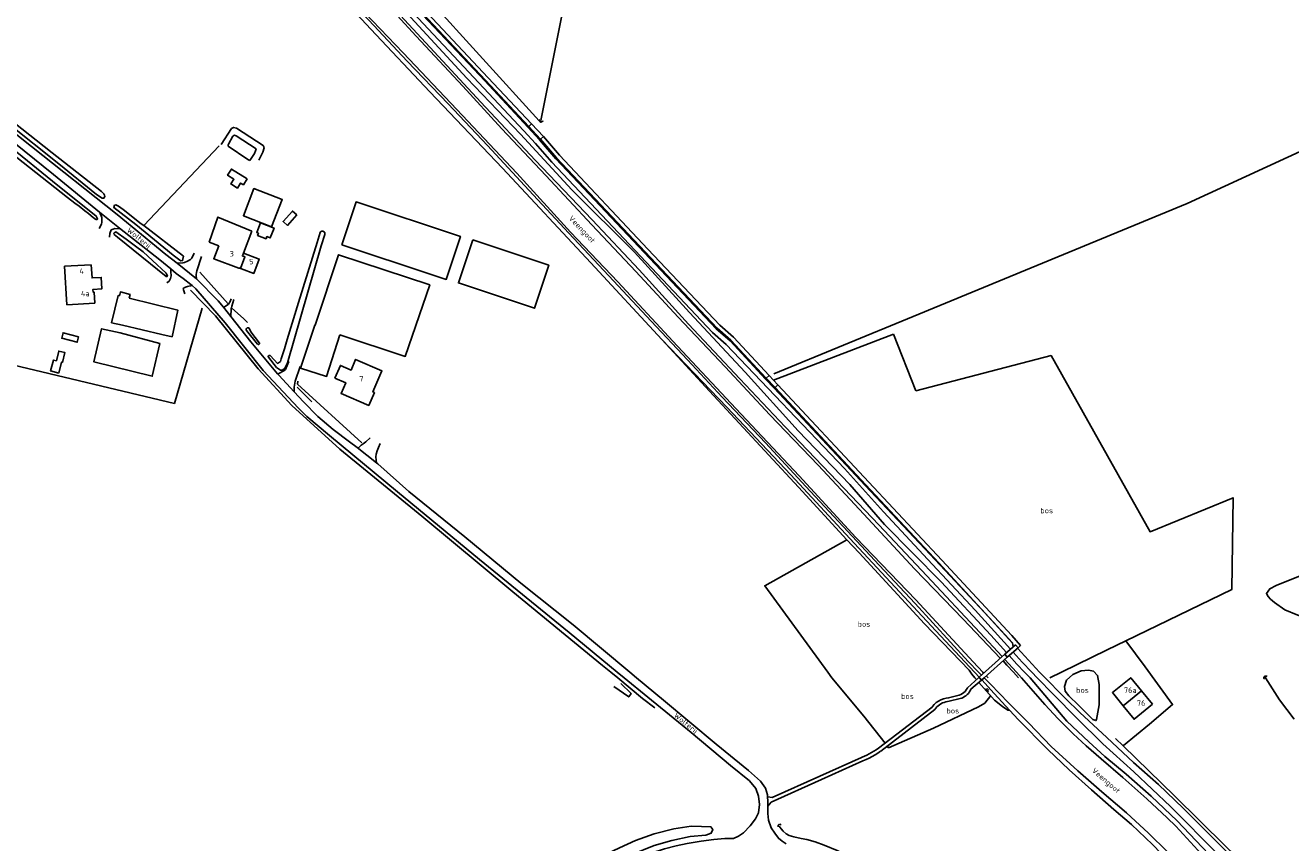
# Model space of a CAD drawing. Header units: metres. Extents: x 226218 to 240385, y 439369 to 449677.
# Tile 151 of 256: x 233073 to 233660, y 443923 to 444303. Entities that reach past the tile are written whole.
import ezdxf

# ---------------------------------------------------------------- set-up
doc = ezdxf.new("R2010")
doc.units = ezdxf.units.M
doc.header["$MEASUREMENT"] = 0
for name, color, linetype in [('BIJGEBOUW', 4, 'Continuous'), ('CULTUURAANDUIDING', 253, 'Continuous'), ('DAKRAND-BYG', 4, 'Continuous'), ('HEK', 253, 'Continuous'), ('HOOFDGEBOUW', 4, 'Continuous'), ('HOUTWAL', 253, 'Continuous'), ('HUISNUMMER', 253, 'Continuous'), ('INSTEEKSLOOT', 153, 'Continuous'), ('KANTVERH', 253, 'Continuous'), ('KANTWATER', 153, 'Continuous'), ('KUNSTWERK', 253, 'Continuous'), ('MIDSLTGREPPEL', 253, 'Continuous'), ('MUUR', 253, 'Continuous'), ('OVERIGEAFSCH', 253, 'Continuous'), ('OVLIJNOBJ', 253, 'Continuous'), ('RASTER', 253, 'Continuous'), ('STRAATNAAM', 253, 'Continuous'), ('TALUD', 253, 'Continuous'), ('TUSSENMUUR', 253, 'Continuous'), ('WATERLNAAM', 253, 'Continuous')]:
    doc.layers.add(name, color=color, linetype=linetype)
doc.styles.get("Standard").update_dxf_attribs({"font": 'iso.shx'})

# ---------------------------------------------------------------- blocks, each defined once
blk = doc.blocks.new('TA', base_point=(75009.5, 300012))
for p, q in [((75009.5, 300012.5), (75010, 300012.5)), ((75009.5, 300012.25), (75010.5, 300012.25)), ((75009.5, 300012), (75010, 300012)), ((75009.5, 300011.75), (75010.5, 300011.75)), ((75009.5, 300011.5), (75010, 300011.5))]:
    blk.add_line(p, q)

msp = doc.modelspace()

# ---------------------------------------------------------------- linework, layer by layer
at = {"layer": 'BIJGEBOUW'}
msp.add_lwpolyline([(233219.96, 444201.02), (233226.56, 444220.96), (233275.02, 444204.93), (233268.42, 444184.99), (233262.29, 444187.02), (233219.96, 444201.02)], dxfattribs=at)
at = {"layer": 'DAKRAND-BYG'}
for p, q in [((233136.34, 444159.41), (233118.09, 444163.71)), ((233135.41, 444155.29), (233117.02, 444160.14)), ((233141.27, 444158.25), (233136.34, 444159.41))]:
    msp.add_line(p, q, dxfattribs=at)
for points in [[(233175.98, 444231.63), (233168.74, 444236.22), (233166.93, 444233.36), (233169.84, 444231.51), (233168.44, 444229.31), (233171.46, 444227.39), (233172.94, 444229.72), (233174.25, 444228.89), (233175.98, 444231.63)], [(233187.39, 444209.41), (233174.28, 444214.51), (233179.19, 444227.12), (233192.29, 444222.03), (233187.39, 444209.41)], [(233199.03, 444214.96), (233194.67, 444210.05), (233192.67, 444211.82), (233197.03, 444216.73), (233199.03, 444214.96)], [(233182.27, 444211.26), (233180.46, 444206.7), (233181.26, 444206.38), (233180.87, 444205.39), (233184.77, 444203.84), (233185.18, 444204.85), (233186.71, 444204.24), (233188.52, 444208.78), (233182.27, 444211.26)], [(233280.7, 444203.33), (233316.04, 444191.58), (233309.39, 444171.6), (233274.05, 444183.35), (233280.7, 444203.33)], [(233219.08, 444159.21), (233249.38, 444149.22), (233260.77, 444182.43), (233218.45, 444196.43), (233207.59, 444163.67)], [(233118.09, 444163.71), (233113.11, 444164.88), (233116.2, 444177.53), (233116.71, 444177.4)], [(233116.71, 444177.4), (233117.21, 444179.2), (233121.66, 444178.04), (233121.22, 444176.28)], [(233121.22, 444176.28), (233143.91, 444170.66), (233141.27, 444158.25)], [(233219.08, 444159.21), (233212.85, 444139.93), (233200.84, 444143.79), (233207.45, 444163.72), (233207.59, 444163.67)], [(233097.79, 444158.28), (233090.58, 444160.19), (233089.92, 444157.68), (233097.13, 444155.77), (233097.79, 444158.28)], [(233135.41, 444155.29), (233131.95, 444140.02), (233104.88, 444146.63), (233108.45, 444162.04), (233117.02, 444160.14)], [(233088.64, 444141.5), (233084.81, 444142.46), (233086.07, 444147.52), (233087.46, 444147.17), (233088.59, 444151.7), (233091.42, 444150.99), (233090.29, 444146.46), (233089.9, 444146.55), (233088.64, 444141.5)]]:
    msp.add_lwpolyline(points, dxfattribs=at)
at = {"layer": 'HEK'}
for p, q in [((233128, 444209.95), (233163, 444247)), ((233154.03, 444188.31), (233167.16, 444173.67)), ((233592.83, 444005.06), (233583.85, 444017.22))]:
    msp.add_line(p, q, dxfattribs=at)
for points in [[(233163.95, 444247.62), (233168.73, 444255.01), (233169.73, 444255.53), (233171.05, 444255.13), (233183.46, 444247.09), (233183.8, 444246.5), (233183.85, 444246.02), (233183.33, 444244.06), (233181.37, 444240.28)], [(233229.25, 444109.04), (233199.36, 444136.36), (233199.5, 444137.68)]]:
    msp.add_lwpolyline(points, dxfattribs=at)
at = {"layer": 'HOOFDGEBOUW'}
for p, q in [((233178.26, 444207.44), (233174.32, 444197.19)), ((233162.81, 444200.51), (233158.33, 444202.3)), ((233173.37, 444189.92), (233172.31, 444190.32)), ((233591.2, 443993.89), (233596.23, 443987.72))]:
    msp.add_line(p, q, dxfattribs=at)
for points in [[(233158.33, 444202.3), (233162.48, 444213.92), (233178.26, 444207.44)], [(233172.31, 444190.32), (233172.23, 444190.12), (233160.54, 444194.59), (233162.81, 444200.51)], [(233174.32, 444197.19), (233181.62, 444194.41), (233179.07, 444187.74), (233173.37, 444189.92)], [(233103.64, 444191.81), (233104.01, 444185.65), (233108.27, 444185.91), (233108.59, 444180.61), (233104.44, 444180.36), (233104.52, 444179.07), (233104.97, 444179.09), (233105.28, 444174.02), (233092.38, 444173.23), (233091.3, 444191.06), (233103.64, 444191.81)], [(233216.75, 444139.18), (233219.29, 444145.02), (233224.23, 444142.88), (233226.37, 444147.8), (233238.61, 444142.48), (233234.38, 444132.74), (233235.08, 444132.44), (233232.47, 444126.43), (233219.63, 444132.01), (233221.79, 444136.99), (233216.75, 444139.18)], [(233582.7, 443986.94), (233577.66, 443993.1), (233586.16, 444000.05), (233591.2, 443993.89)], [(233596.23, 443987.72), (233587.73, 443980.78), (233582.7, 443986.94)]]:
    msp.add_lwpolyline(points, dxfattribs=at)
at = {"layer": 'HOUTWAL'}
msp.add_line((233168.78, 444171.85), (233174.43, 444166.72), dxfattribs=at)
for points in [[(233149.73, 444179.96), (233161.33, 444168.04), (233181.1, 444143.38), (233196.78, 444126.48)], [(233196.78, 444126.48), (233219.05, 444106.12), (233257.15, 444075.1), (233299.3, 444039.92), (233341.02, 444005.68), (233344.87, 444002.61), (233348.14, 444000)], [(233348.14, 444000), (233359.5, 443990.42), (233365.2, 443986.13)]]:
    msp.add_lwpolyline(points, dxfattribs=at)
at = {"layer": 'INSTEEKSLOOT'}
for p, q in [((233208.49, 444202.09), (233209.92, 444206.81)), ((233212.1, 444205.85), (233210.42, 444200.6)), ((233180.85, 444154.97), (233175.67, 444161.32)), ((233180.85, 444154.97), (233180.91, 444154.9)), ((233180.85, 444154.97), (233180.91, 444154.9)), ((233186.84, 444149.54), (233186.84, 444149.54)), ((233186.89, 444149.48), (233186.84, 444149.54)), ((233186.89, 444149.48), (233186.89, 444149.48)), ((233533.06, 444002.61), (233527.65, 444008.47)), ((233515.47, 444002.61), (233516.82, 444001.21)), ((233535.48, 444000), (233533.06, 444002.61))]:
    msp.add_line(p, q, dxfattribs=at)
for points in [[(233526.41, 444009.82), (233516.12, 444020.96), (233491.47, 444047.28), (233469.22, 444070.97), (233446.61, 444094.63), (233425.82, 444116.5), (233404.68, 444138.77), (233380.96, 444164.14), (233358, 444189.38), (233336.15, 444212.56), (233309.71, 444240.39), (233284.56, 444267.22), (233262.88, 444290.59), (233241.23, 444314.07), (233216.35, 444340.87), (233190.89, 444367.87)], [(233182.95, 444358.77), (233196.91, 444343.61), (233213.34, 444325.52), (233232.53, 444305.32), (233250.3, 444286.3), (233269.38, 444266.43), (233287.63, 444247.1), (233306.74, 444226.4), (233325.36, 444206.47), (233346.03, 444184.33), (233363.62, 444165.65), (233380.4, 444147.56), (233396.57, 444130.35), (233416.66, 444109.12), (233435.38, 444088.84), (233452.68, 444070.2), (233469.32, 444052.3), (233486.08, 444034.56), (233510.75, 444007.5), (233515.47, 444002.61)], [(233108.66, 444222.74), (233106.14, 444224.43), (233088.68, 444238.68), (233064.97, 444257.5), (233064.5, 444258.43), (233064.88, 444259.17), (233065.46, 444259.12), (233067.74, 444257.77), (233085.44, 444243.75), (233108.39, 444225.72), (233109.55, 444224.65), (233109.81, 444224.12), (233109.9, 444223.5), (233109.54, 444222.76), (233108.66, 444222.74)], [(233106.2, 444212.66), (233106.54, 444212.9), (233106.58, 444213.14), (233105.95, 444214.38), (233085.66, 444230.61), (233066.59, 444246.04), (233060.17, 444251.16), (233059.45, 444250.11), (233059.59, 444249.25), (233063.2, 444246.18), (233092.7, 444223.03), (233095.98, 444220.37), (233098.02, 444218.91), (233100.71, 444216.84), (233102.45, 444215.5), (233103.61, 444214.49), (233105.39, 444213.05), (233106.2, 444212.66)], [(233145.29, 444193.57), (233144.72, 444193.98), (233141.73, 444196.29), (233124.36, 444210.43), (233114.12, 444218.35), (233114.51, 444219.4), (233115.13, 444219.59), (233116.32, 444219), (233118.46, 444217.37), (233126.87, 444210.82), (233128, 444209.95)], [(233128, 444209.95), (233146.54, 444195.69), (233146.03, 444193.69), (233145.29, 444193.57)], [(233138.74, 444186.24), (233138.98, 444186.55), (233138.48, 444187.91), (233132.1, 444193.72), (233127.71, 444197.79), (233124.12, 444200.46), (233119.87, 444203.6), (233115.09, 444206.99), (233114.11, 444206.43), (233114.25, 444205.85), (233115.79, 444204.55), (233138.48, 444186.27), (233138.74, 444186.24)], [(233209.92, 444206.81), (233210.09, 444207.03), (233210.32, 444207.21), (233210.58, 444207.32), (233210.86, 444207.38), (233211.15, 444207.36), (233211.42, 444207.28), (233211.67, 444207.13), (233211.87, 444206.93), (233212.02, 444206.69), (233212.12, 444206.42), (233212.14, 444206.14), (233212.1, 444205.85)], [(233186.89, 444149.48), (233190.18, 444145.96), (233191.42, 444146.86), (233191.88, 444148.15), (233192.39, 444149.88), (233193.31, 444152.79), (233194.64, 444157.03), (233199.89, 444174.2), (233208.49, 444202.09)], [(233210.42, 444200.6), (233194.69, 444146.2), (233193.48, 444143.58), (233192.33, 444142.78)], [(233175.67, 444161.32), (233175.57, 444161.53), (233175.54, 444161.76), (233175.58, 444161.98), (233175.68, 444162.19), (233175.84, 444162.35), (233176.03, 444162.47), (233176.26, 444162.52), (233176.48, 444162.5), (233176.7, 444162.42), (233176.88, 444162.28)], [(233176.88, 444162.28), (233177.8, 444160.65), (233181.72, 444155.39)], [(233180.91, 444154.9), (233181.06, 444154.79), (233181.24, 444154.76), (233181.43, 444154.78), (233181.58, 444154.88), (233181.7, 444155.03), (233181.74, 444155.21), (233181.72, 444155.39)], [(233185.88, 444148.82), (233185.82, 444149.02), (233185.83, 444149.23), (233185.91, 444149.43), (233186.05, 444149.58), (233186.24, 444149.68), (233186.45, 444149.7), (233186.66, 444149.66), (233186.84, 444149.54)], [(233192.33, 444142.78), (233191.55, 444142.83), (233189.69, 444144.15), (233185.88, 444148.82)], [(233518.05, 443999.93), (233521.1, 443996.98), (233529.47, 443988.43), (233538.88, 443978.97), (233549.22, 443968.13), (233561.64, 443956.75), (233572.78, 443947.02), (233584.24, 443937.23), (233594.42, 443927.85), (233603.26, 443919.25), (233609.14, 443912.76), (233616.74, 443904.52), (233623.43, 443896.75), (233628.73, 443890.87), (233632.08, 443886.6), (233634.28, 443884.29)], [(233535.48, 444000), (233546.26, 443987.58), (233552.48, 443980.97), (233559.41, 443974.05), (233565.51, 443968.37), (233572.46, 443962.38), (233582.49, 443953.78), (233593.67, 443943.81), (233603.14, 443935.05), (233607.03, 443931.08), (233617.38, 443919.93), (233630.09, 443906.35), (233638.63, 443897.04), (233643.8, 443891.77), (233646.89, 443888.1)], [(233648.29, 443999.29), (233648.1, 443999.48), (233647.99, 443999.71), (233647.94, 443999.97), (233647.98, 444000.22), (233648.09, 444000.46), (233648.27, 444000.65), (233648.5, 444000.77), (233648.75, 444000.83), (233649.01, 444000.8), (233649.25, 444000.7), (233649.44, 444000.53)], [(233422.52, 443930.83), (233422.46, 443931.06), (233422.47, 443931.3), (233422.55, 443931.53), (233422.69, 443931.73), (233422.88, 443931.87), (233423.11, 443931.96), (233423.35, 443931.97), (233423.59, 443931.92), (233423.8, 443931.79), (233423.96, 443931.62)]]:
    msp.add_lwpolyline(points, dxfattribs=at)
at = {"layer": 'KANTVERH'}
for p, q in [((233286.73, 444277.45), (233239.92, 444327.3)), ((233241.16, 444328.46), (233287.96, 444278.62)), ((233286.36, 444277.11), (233239.55, 444326.95)), ((233246.09, 444316.31), (233267.18, 444293.69)), ((233304.51, 444253.91), (233267.18, 444293.69)), ((233306.34, 444255.62), (233286.36, 444277.11)), ((233306.71, 444255.96), (233286.73, 444277.45)), ((233287.96, 444278.62), (233308.04, 444257.27)), ((233306.71, 444255.96), (233308.08, 444257.22)), ((233308.08, 444257.22), (233313.51, 444251.34)), ((233304.51, 444253.91), (233309.87, 444248.1)), ((233306.34, 444255.62), (233311.76, 444249.74)), ((233312.14, 444250.07), (233306.71, 444255.96)), ((233313.51, 444251.34), (233312.14, 444250.07)), ((233313.51, 444251.34), (233320.99, 444242.59)), ((233317.41, 444239.4), (233309.87, 444248.1)), ((233319.3, 444241.03), (233311.76, 444249.74)), ((233319.68, 444241.36), (233312.14, 444250.07)), ((233358.53, 444195.73), (233317.41, 444239.4)), ((233360.35, 444197.44), (233319.3, 444241.03)), ((233360.71, 444197.79), (233319.68, 444241.36)), ((233320.99, 444242.59), (233362.02, 444199.02)), ((233362.02, 444199.02), (233395.4, 444163.69)), ((233143.46, 444192.5), (233152.53, 444185.29)), ((233391.97, 444160.33), (233358.53, 444195.73)), ((233393.79, 444162.05), (233360.35, 444197.44)), ((233394.15, 444162.39), (233360.71, 444197.79)), ((233395.4, 444163.69), (233401.7, 444158.15)), ((233391.97, 444160.33), (233398.32, 444154.75)), ((233393.79, 444162.05), (233400.15, 444156.46)), ((233400.52, 444156.79), (233394.15, 444162.39)), ((233417, 444139.07), (233400.52, 444156.79)), ((233401.7, 444158.15), (233418.36, 444140.29)), ((233453.27, 444097.13), (233398.32, 444154.75)), ((233416.63, 444138.73), (233400.15, 444156.46)), ((233417, 444139.07), (233418.36, 444140.29)), ((233421.07, 444134.81), (233417, 444139.07)), ((233418.36, 444140.29), (233422.37, 444136.03)), ((233416.63, 444138.73), (233420.7, 444134.47)), ((233462.87, 444089.28), (233420.7, 444134.47)), ((233422.37, 444136.03), (233421.07, 444134.81)), ((233463.24, 444089.63), (233421.07, 444134.81)), ((233464.55, 444090.85), (233422.37, 444136.03)), ((233197.88, 444132.8), (233202.19, 444128.18)), ((233227.14, 444106.87), (233236.08, 444099.74)), ((233462.87, 444089.28), (233493.02, 444057.27)), ((233497.1, 444053.33), (233463.24, 444089.63)), ((233464.55, 444090.85), (233498.42, 444054.55)), ((233531.33, 444016.29), (233497.1, 444053.33)), ((233498.42, 444054.55), (233530.9, 444019.61)), ((233535.03, 444015.07), (233530.9, 444019.61)), ((233531.55, 444014.35), (233531.33, 444016.29)), ((233527.66, 444010.95), (233532.67, 444015.33)), ((233533.84, 444013.96), (233528.87, 444009.57)), ((233532.67, 444015.33), (233533.84, 444013.96)), ((233543.86, 444002.61), (233533.58, 444013.73)), ((233533.84, 444013.96), (233535.03, 444015.07)), ((233350.98, 444000), (233347.82, 444002.61)), ((233353.61, 444002.61), (233356.73, 444000)), ((233510.4, 443995.37), (233515.48, 444000)), ((233516.93, 443998.94), (233511.97, 443994.71)), ((233515.48, 444000), (233515.76, 444000.25)), ((233540.23, 444002.61), (233542.74, 444000)), ((233545.16, 444001.2), (233543.86, 444002.61)), ((233506.54, 443991.96), (233507.36, 443992.26)), ((233507.36, 443992.26), (233508.08, 443992.65)), ((233508.08, 443992.65), (233508.75, 443993.13)), ((233508.75, 443993.13), (233509.34, 443993.7)), ((233509.34, 443993.7), (233509.84, 443994.34)), ((233509.84, 443994.34), (233510.27, 443995.09)), ((233510.27, 443995.09), (233510.39, 443995.35)), ((233510.39, 443995.35), (233510.4, 443995.37)), ((233469.07, 443967.29), (233493.95, 443986.41)), ((233493.95, 443986.41), (233494.15, 443986.69)), ((233494.15, 443986.69), (233494.96, 443987.63)), ((233494.96, 443987.63), (233495.89, 443988.49)), ((233495.89, 443988.49), (233496.93, 443989.22)), ((233496.93, 443989.22), (233498.04, 443989.83)), ((233498.04, 443989.83), (233499.22, 443990.29)), ((233499.22, 443990.29), (233500.45, 443990.61)), ((233500.45, 443990.61), (233501.66, 443990.77)), ((233501.59, 443990.76), (233506.54, 443991.96)), ((233501.66, 443990.77), (233501.59, 443990.76)), ((233506.97, 443990.32), (233501.85, 443989.08)), ((233506.54, 443991.96), (233506.54, 443991.96)), ((233495.2, 443985.23), (233470.09, 443965.93)), ((233441.88, 443954.33), (233461.22, 443962.98)), ((233461.22, 443962.98), (233461.45, 443963.07)), ((233461.45, 443963.07), (233462.59, 443963.55)), ((233462.59, 443963.55), (233463.72, 443964.08)), ((233463.72, 443964.08), (233464.82, 443964.64)), ((233464.82, 443964.64), (233465.9, 443965.24)), ((233465.9, 443965.24), (233466.96, 443965.87)), ((233466.96, 443965.87), (233468, 443966.54)), ((233468, 443966.54), (233469.07, 443967.29)), ((233461.88, 443961.41), (233442.57, 443952.78)), ((233442.57, 443952.78), (233419.27, 443942.31)), ((233419.65, 443944.36), (233441.88, 443954.33)), ((233419.65, 443944.36), (233417.65, 443944.66)), ((233419.27, 443942.31), (233417.73, 443940.34))]:
    msp.add_line(p, q, dxfattribs=at)
for points in [[(233000, 444307.36), (233004.28, 444303.95), (233041.31, 444274.2), (233075.97, 444246.74), (233115.71, 444215.13), (233138.3, 444196.6), (233143.46, 444192.5)], [(233107.53, 444216.23), (233086.09, 444233.67), (233058.67, 444255.62)], [(233107.53, 444216.23), (233107.81, 444215.64), (233108.3, 444214.42), (233108.52, 444213.68), (233108.63, 444212.15), (233108.58, 444211.53), (233108.38, 444210.58), (233107.32, 444208.68)], [(233116.84, 444208.77), (233112.12, 444212.5), (233107.53, 444216.23)], [(233112.18, 444204.65), (233112.21, 444206.34), (233112.93, 444207.94), (233113.84, 444208.38), (233114.55, 444208.6), (233116.73, 444208.53), (233116.84, 444208.77)], [(233140.6, 444189.81), (233135.43, 444194.04), (233116.84, 444208.77)], [(233143.46, 444192.5), (233144.15, 444192.47), (233146.2, 444192.6), (233146.99, 444192.86), (233148.28, 444193.38), (233149.74, 444194.23), (233150.39, 444194.9), (233151.4, 444197.09)], [(233154.8, 444195.57), (233152.63, 444189), (233152.43, 444188.18), (233152.36, 444187.3), (233152.35, 444186.61), (233152.53, 444185.29), (233162.64, 444175.1), (233164.99, 444172.11), (233168.47, 444167.69)], [(233140.6, 444189.81), (233140.62, 444188.55), (233140.78, 444186.64), (233140.51, 444185.33), (233139.81, 444184.19), (233138.78, 444183.45)], [(233150.46, 444182.07), (233149.85, 444182.56), (233146.3, 444185.37), (233143.12, 444187.75), (233140.6, 444189.81)], [(233150.46, 444182.07), (233149.91, 444181.98), (233148.91, 444181.77), (233148.38, 444181.7), (233147.38, 444181.39), (233146.71, 444181.13), (233146.3, 444180.68), (233146.44, 444180.13), (233147.03, 444178.22)], [(233199.91, 444125.14), (233183.49, 444142.68), (233165.83, 444164.88), (233152.2, 444180.65), (233150.46, 444182.07)], [(233164.99, 444172.11), (233165.47, 444172.23), (233166.79, 444172.96), (233167.39, 444173.53), (233168.11, 444174.65), (233168.55, 444175.98)], [(233169.76, 444175.64), (233168.91, 444172.5), (233168.78, 444171.85)], [(233168.78, 444171.85), (233168.66, 444171.31), (233168.47, 444167.69)], [(233168.47, 444167.69), (233177.69, 444155.97), (233190.09, 444141.21)], [(233190.09, 444141.21), (233190.79, 444141.26), (233193, 444142.49), (233193.75, 444143.1), (233195.3, 444146.85)], [(233190.09, 444141.21), (233190.73, 444140.45), (233197.88, 444132.8)], [(233200.62, 444144.49), (233198.29, 444137.76), (233197.91, 444134.93), (233197.88, 444132.8)], [(233202.19, 444128.18), (233208.83, 444121.38), (233215.94, 444115.29), (233223.5, 444109.6), (233227.14, 444106.87)], [(233347.82, 444002.61), (233325.55, 444021.01), (233283.93, 444054.94), (233245.78, 444086.27), (233214.27, 444112.45), (233203.7, 444121.33), (233199.91, 444125.14)], [(233233.12, 444111.41), (233231.06, 444109.5), (233229.88, 444108.66), (233228.96, 444107.96), (233227.66, 444106.83), (233227.14, 444106.87)], [(233236.08, 444099.74), (233235.89, 444101.03), (233235.77, 444102.66), (233235.97, 444103.85), (233236.38, 444105.45), (233236.93, 444106.99), (233237.81, 444108.86)], [(233236.08, 444099.74), (233236.64, 444099.29), (233251.11, 444086.44), (233277, 444065.43), (233303.03, 444043.98), (233327.34, 444024.54), (233353.61, 444002.61)], [(233453.27, 444097.13), (233471.43, 444077.01), (233492.05, 444054.85), (233514, 444031.46), (233530.34, 444013.29)], [(233531.35, 444016.14), (233518.21, 444030.35), (233493.02, 444057.27)], [(233531.55, 444011.94), (233535.76, 444007.26), (233540.23, 444002.61)], [(233350.98, 444000), (233361.93, 443990.93), (233382.14, 443974.55), (233400.33, 443959.32), (233409.25, 443952.09), (233412.19, 443948.57), (233413.3, 443945.07), (233413.88, 443941.17), (233413.3, 443937.28), (233411.93, 443934.52), (233409.48, 443931.24), (233406.34, 443928.04), (233404.05, 443926.52), (233401.78, 443925.36)], [(233356.73, 444000), (233369.21, 443989.57), (233393.79, 443969.21), (233408.71, 443956.89), (233414.31, 443952), (233416.56, 443948.73), (233417.61, 443945.64), (233417.76, 443941.74), (233417.67, 443937.05), (233418.04, 443933.92), (233419.3, 443930.33), (233420.92, 443927.86), (233422.64, 443925.47), (233424.4, 443924.12), (233426.25, 443922.86)], [(233542.74, 444000), (233550.29, 443992.17), (233561.15, 443981.19), (233573.27, 443969.37), (233587.57, 443956.4), (233604.57, 443940.3), (233626.75, 443917.97), (233641.87, 443902.92), (233647.3, 443896.82), (233649.51, 443894.46), (233650.73, 443892.25), (233651.03, 443890.89), (233650.84, 443889.8), (233650.58, 443889.24), (233649.95, 443888.81), (233663.85, 443892.61), (233697.85, 443902.71), (233724.63, 443911.01), (233753.24, 443919.27), (233764.98, 443922.92)], [(233545.16, 444001.2), (233555.86, 443990.45), (233562.47, 443983.89), (233575.01, 443972.32), (233587.48, 443960.67), (233599.04, 443950.42), (233610.45, 443939.52), (233622.17, 443927.86), (233635.86, 443914.13), (233646.92, 443902.88), (233651.19, 443898.36), (233652.67, 443896.87), (233653.61, 443895.3), (233655.02, 443893.62), (233657.04, 443892.39), (233659.77, 443891.49)], [(233506.97, 443990.32), (233507.7, 443990.56), (233508.4, 443990.87), (233509.06, 443991.25), (233509.68, 443991.69), (233510.26, 443992.2), (233510.78, 443992.76), (233511.24, 443993.37), (233511.64, 443994.02), (233511.97, 443994.71)], [(233501.85, 443989.08), (233501.06, 443988.99), (233500.28, 443988.83), (233499.52, 443988.6), (233498.78, 443988.3), (233498.08, 443987.93), (233497.41, 443987.5), (233496.78, 443987.01), (233496.2, 443986.47), (233495.67, 443985.87), (233495.2, 443985.23)], [(233461.88, 443961.41), (233463.32, 443962.02), (233464.74, 443962.69), (233466.13, 443963.41), (233467.48, 443964.2), (233468.8, 443965.04), (233470.08, 443965.93)], [(233315.7, 443893.94), (233336.64, 443905.21), (233349.49, 443911.87), (233357.26, 443915.72), (233363.5, 443918.61), (233369.76, 443920.66), (233375.15, 443921.94), (233380.29, 443923.1), (233386.74, 443924.11), (233392.64, 443924.94), (233397.82, 443925.32), (233401.78, 443925.36)]]:
    msp.add_lwpolyline(points, dxfattribs=at)
at = {"layer": 'KANTWATER'}
for p, q in [((233517.48, 444002.61), (233517.89, 444002.17)), ((233519.11, 444000.88), (233519.93, 444000)), ((233531.7, 444002.61), (233534.09, 444000))]:
    msp.add_line(p, q, dxfattribs=at)
for points in [[(233205.09, 444350.96), (233236.78, 444317.23), (233254.41, 444297.96), (233276.18, 444274.73), (233294.26, 444254.83), (233314.63, 444233.2), (233335.98, 444210.39), (233356.41, 444188.72), (233376.16, 444167.48), (233397.87, 444144.37), (233418.66, 444122.04), (233441.13, 444098.65), (233462.29, 444075.93), (233485.83, 444050.63), (233508.39, 444027.27), (233525.63, 444009.12)], [(233200.96, 444340.7), (233223.55, 444316.34), (233248.38, 444290.1), (233273.38, 444263.91), (233301.16, 444234.28), (233326.06, 444206.93), (233348.03, 444183.89), (233373.67, 444156.36), (233402.84, 444125.01), (233432.27, 444093.78), (233458.55, 444065.17), (233486.37, 444036.18), (233512.99, 444007.39), (233517.48, 444002.61)], [(233177.19, 444240.23), (233176.38, 444240.72), (233167.18, 444246.91), (233167.25, 444247.41), (233167.42, 444247.73), (233169.42, 444251.44), (233170.09, 444251.91), (233170.85, 444251.67), (233180.2, 444245.56), (233179.95, 444244.7), (233179.45, 444243.49), (233177.19, 444240.23)], [(233526.89, 444007.8), (233528.66, 444005.93), (233531.7, 444002.61)]]:
    msp.add_lwpolyline(points, dxfattribs=at)
at = {"layer": 'KUNSTWERK'}
for p, q in [((233515.76, 444000.25), (233527.66, 444010.95)), ((233527.66, 444010.95), (233528.87, 444009.57)), ((233528.87, 444009.57), (233518.13, 444000)), ((233515.99, 444000), (233515.76, 444000.25)), ((233516.93, 443998.94), (233515.99, 444000)), ((233518.13, 444000), (233516.93, 443998.94))]:
    msp.add_line(p, q, dxfattribs=at)
at = {"layer": 'MIDSLTGREPPEL'}
for p, q in [((233206.08, 444128.19), (233199.23, 444134.91)), ((233648.39, 444000.4), (233648.68, 444000))]:
    msp.add_line(p, q, dxfattribs=at)
for points in [[(233312.39, 444258.77), (233322.28, 444308.32), (233332.52, 444360.03), (233344.67, 444430.47), (233358.09, 444508.67), (233362.38, 444534.67)], [(233311.59, 444259.17), (233312.05, 444258.16), (233312.36, 444257.96), (233313.2, 444258.38), (233313.2, 444258.57)], [(233648.68, 444000), (233655.15, 443989.83), (233661.97, 443980.78)], [(233422.95, 443931.09), (233423.84, 443929.84), (233424.88, 443928.81), (233426.25, 443927.55), (233427.64, 443926.83), (233429.77, 443926.17), (233433.11, 443925.41), (233435.75, 443924.86), (233439.63, 443923.9), (233443.81, 443922.33), (233449.82, 443919.79), (233454.79, 443917.41), (233460.31, 443914.49), (233465.59, 443910.84), (233470.73, 443907.34), (233476.85, 443902.49), (233480.62, 443899.27), (233484.7, 443895.84), (233487.84, 443893.39), (233491.98, 443889.98), (233495.71, 443886.98), (233499.93, 443883.92)]]:
    msp.add_lwpolyline(points, dxfattribs=at)
at = {"layer": 'MUUR'}
msp.add_lwpolyline([(233346.2, 443995.94), (233353.18, 443991.12), (233354.23, 443992.68), (233349.49, 443997.29)], dxfattribs=at)
at = {"layer": 'OVERIGEAFSCH'}
for points in [[(233368.45, 444157.13), (233335.56, 444192.73), (233294.55, 444236.69), (233260.74, 444272.07), (233233.36, 444301.22), (233150.04, 444390.8)], [(233202.13, 444359.15), (233225.76, 444335.16), (233250.2, 444308.65), (233278.04, 444278.49), (233302.84, 444252.34), (233326.72, 444226.5), (233355.83, 444197.64), (233381.32, 444169.66), (233407.23, 444141.98), (233431.78, 444114.68), (233455.75, 444089.78), (233471.93, 444071.1), (233498.15, 444044.62), (233521.22, 444019.77), (233528.5, 444011.68)], [(233529.72, 444010.32), (233533.25, 444006.4), (233536.91, 444002.61), (233539.43, 444000)], [(233539.43, 444000), (233556.43, 443979.86), (233566.64, 443970.2), (233574.21, 443963.48), (233584.02, 443955.26), (233595.65, 443945.01), (233607.69, 443933.58), (233622.26, 443918.3), (233636.38, 443903.27), (233641.52, 443898.31), (233644.34, 443895.83), (233646.09, 443894.6), (233648.29, 443892.74)], [(233530.05, 443984.86), (233533.86, 443980.67), (233547.68, 443966.65), (233557.61, 443957.28), (233567.97, 443947.97), (233578.37, 443938.87), (233586.5, 443931.92), (233596.2, 443922.55), (233604.15, 443914.43), (233612.82, 443904.71), (233619.44, 443897.62), (233624.82, 443890.77), (233628.33, 443886.28)]]:
    msp.add_lwpolyline(points, dxfattribs=at)
at = {"layer": 'OVLIJNOBJ'}
for p, q in [((233513.71, 444002.61), (233516.17, 444000)), ((233513.81, 444000), (233514.55, 443999.15)), ((233553.96, 444002.61), (233548.65, 444000))]:
    msp.add_line(p, q, dxfattribs=at)
for points in [[(233454.41, 444064.13), (233432.02, 444088.48), (233390.59, 444133.02), (233368.45, 444157.13)], [(233368.45, 444157.13), (233398.64, 444125.7), (233428.33, 444094.29), (233455.82, 444064.73), (233495.63, 444021.77), (233513.71, 444002.61)], [(233486.41, 444133.18), (233549.16, 444149.57), (233595.13, 444067.81), (233633.7, 444083.63), (233633.02, 444040.96), (233583.85, 444017.22)], [(233736.97, 444048.05), (233722.68, 444043.97), (233708.13, 444038.36), (233690.81, 444029.66), (233682.2, 444026.46), (233676.55, 444026.1), (233673.99, 444026.95), (233668.74, 444027.45), (233663.7, 444029.05), (233657.76, 444031.62), (233652.94, 444035), (233651.07, 444036.57), (233649.96, 444037.79), (233649.12, 444039.09), (233650.68, 444041.36), (233653.69, 444042.87), (233657.89, 444044.49), (233669.13, 444049.11), (233694.8, 444058.96), (233722.93, 444067.89), (233752.73, 444079.5), (233786.49, 444090.75)], [(233454.41, 444064.13), (233416.24, 444042.74), (233445.52, 444002.61), (233447.43, 444000)], [(233511.1, 444003.53), (233490.42, 444025), (233460.03, 444058.01), (233454.41, 444064.13)], [(233583.85, 444017.22), (233575.16, 444013.03), (233553.96, 444002.61)], [(233447.43, 444000), (233462.27, 443982.13), (233472.11, 443969.63)], [(233511.1, 444003.53), (233512.41, 444001.61), (233513.81, 444000)], [(233517.04, 443999.03), (233522.71, 443992.69), (233530.05, 443984.86)], [(233570.33, 443980.58), (233571.45, 443987.48), (233571.45, 443996.93), (233570.8, 444001.14), (233568.85, 444003.03), (233566.61, 444003.54), (233563.2, 444003.26), (233559.29, 444001.59), (233556.36, 443998.97), (233555.39, 443996.02), (233555.77, 443993.77), (233557.35, 443991.65), (233561.93, 443987.22), (233568.64, 443980.69), (233569.98, 443980.12), (233570.34, 443980.58)], [(233515.66, 443997.86), (233519.16, 443993.81), (233522.92, 443989.62), (233526.64, 443986.61), (233529.1, 443985.03), (233530.05, 443984.86)], [(233473.16, 443968.3), (233473.77, 443967.52), (233494.62, 443976.65), (233515.55, 443986.46), (233518.43, 443988.2), (233521.29, 443991.82)], [(233310.68, 443901.68), (233326.72, 443909.6), (233339.78, 443916.69), (233348.84, 443921.02), (233356.33, 443924.42), (233364.92, 443927.54), (233374.1, 443929.84), (233382.05, 443931.08), (233386.94, 443931.03), (233391.32, 443930.73), (233392.16, 443929.53), (233391.43, 443927.87), (233388.92, 443926.96), (233381.7, 443926.28), (233373.07, 443924.5), (233364.92, 443922.06), (233354.34, 443917.77), (233338.08, 443909), (233313.65, 443895.75)]]:
    msp.add_lwpolyline(points, dxfattribs=at)
at = {"layer": 'RASTER'}
for p, q in [((233252.93, 444323.16), (233311.53, 444258.57)), ((233174.43, 444166.72), (233176.13, 444164.93)), ((233476.09, 444159.62), (233420.3, 444138.23)), ((233486.41, 444133.18), (233476.09, 444159.62))]:
    msp.add_line(p, q, dxfattribs=at)
for points in [[(233420.57, 444141.12), (233485.13, 444167.73), (233612.43, 444220.22), (233676.61, 444249.8), (233763.83, 444292.25), (233821.18, 444336.3), (233843.25, 444354.13)], [(233060.25, 444208.41), (233060.49, 444204), (233063.88, 444147.51), (233063.78, 444146.03), (233142.23, 444127.41), (233155.09, 444171.61)], [(233592.83, 444005.06), (233605.58, 443987.59), (233594.82, 443978.53), (233582.73, 443968.49)], [(233579.14, 443971.74), (233582.72, 443968.46), (233606.53, 443945.22), (233630.15, 443921.89), (233647.5, 443905.12), (233655.94, 443896.94), (233658.08, 443896.55)]]:
    msp.add_lwpolyline(points, dxfattribs=at)
at = {"layer": 'TUSSENMUUR'}
msp.add_line((233582.7, 443986.94), (233591.2, 443993.89), dxfattribs=at)
msp.add_lwpolyline([(233173.37, 444189.92), (233172.93, 444190.1), (233174.97, 444195.4), (233173.84, 444195.85), (233174.32, 444197.19)], dxfattribs=at)

# ---------------------------------------------------------------- block references
at = {"layer": 'TALUD', "xscale": 1.39, "yscale": 1.39, "rotation": 41.0658}
msp.add_blockref('TA', (233519.08, 443993.87), dxfattribs=at)

# ---------------------------------------------------------------- texts
at = {"layer": 'CULTUURAANDUIDING'}
for p in [(233544.18, 444076.39), (233459.36, 444023.72), (233479.51, 443990.2), (233560.77, 443993.03), (233500.57, 443983.45)]:
    msp.add_text('bos', height=2.5, dxfattribs=at).set_placement(p)
at = {"layer": 'HUISNUMMER'}
for s, p in [('3', (233167.88, 444195.66)), ('5', (233177, 444192)), ('4', (233098.15, 444187.57)), ('4a', (233098.86, 444177.17)), ('7', (233228.07, 444137.61)), ('76a', (233583, 443993)), ('76', (233589, 443987))]:
    msp.add_text(s, height=2.5, dxfattribs=at).set_placement(p)
at = {"layer": 'STRAATNAAM'}
for rotation, p in [(321.0896, (233119.94, 444207.37)), (320.9645, (233373.83, 443982.13))]:
    msp.add_text('Wolterij', height=2.5, rotation=rotation, dxfattribs=at).set_placement(p)
at = {"layer": 'WATERLNAAM'}
for rotation, p in [(313.338, (233325.05, 444213.19)), (319.1376, (233567.85, 443956.59))]:
    msp.add_text('Veengoot', height=2.5, rotation=rotation, dxfattribs=at).set_placement(p)

doc.saveas('drawing.dxf')
